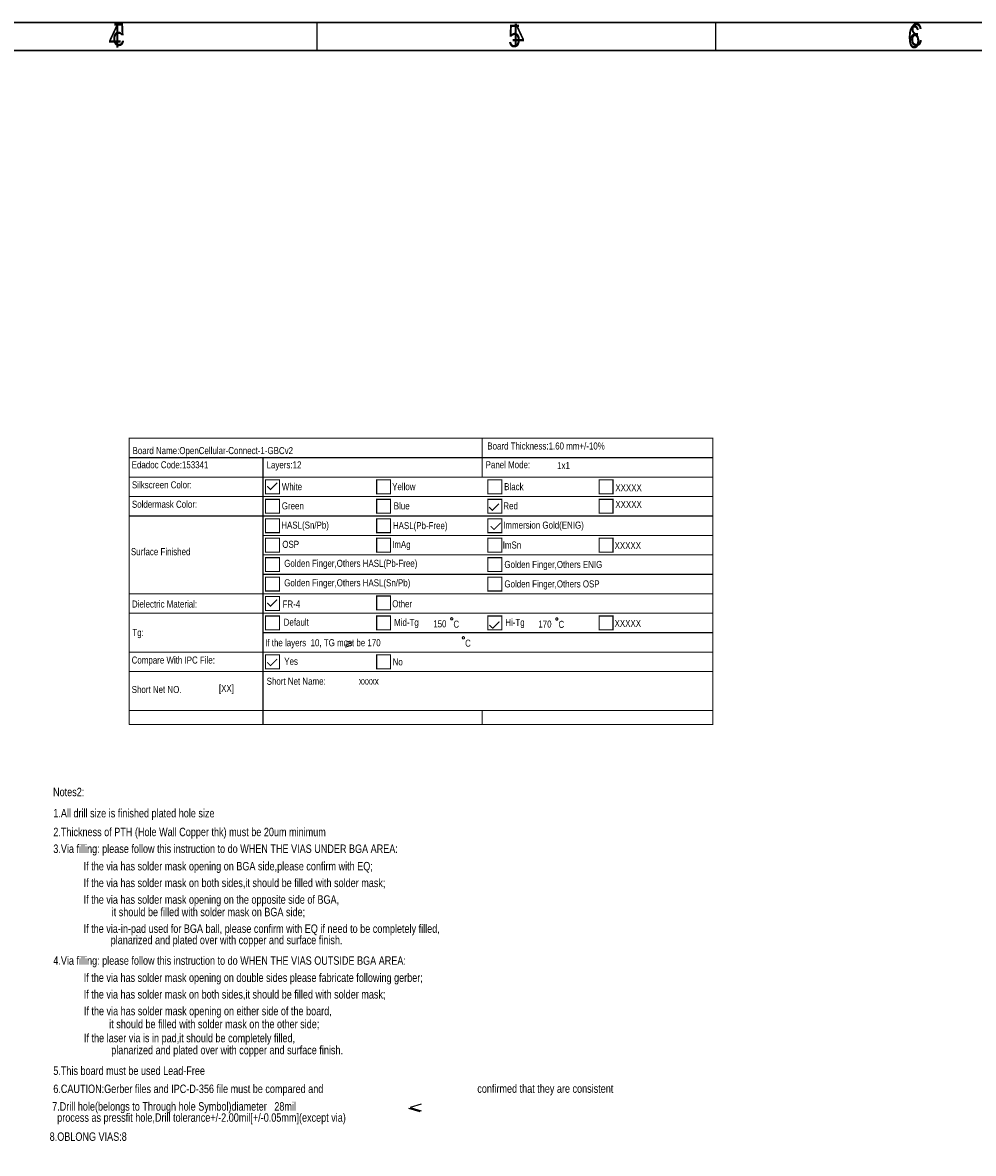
# Model space of a CAD drawing. Extents: x -53 to 531, y -106 to 304.
# Tile 65 of 66: x 186 to 357, y 100 to 304. Entities that reach past the tile are written whole.
import ezdxf

# ---------------------------------------------------------------- set-up
doc = ezdxf.new("R2010")
doc.units = 0
doc.layers.add('BOARD_GEOMETRY_DIMENSION', color=2, linetype='CONTINUOUS')
doc.layers.add('BOARD_GEOMETRY_SILKSCREEN_B', color=1, linetype='CONTINUOUS')

msp = doc.modelspace()

# ---------------------------------------------------------------- linework, layer by layer
at = {"layer": 'BOARD_GEOMETRY_DIMENSION'}
for points in [[(-52.793138, -106.154474), (531.20671, -106.154474), (531.20671, 303.845722), (-52.793138, 303.845722), (-52.793138, -106.154474)], [(239.206786, 303.845468), (239.206786, 298.845478)], [(310.956706, 298.845478), (310.956706, 303.845468)], [(526.20672, 298.845478), (-47.793148, 298.845478)], [(257.742182, 107.832652), (255.742186, 108.4326)], [(257.94208, 109.2327), (255.942084, 108.632498), (257.94208, 108.03255)]]:
    msp.add_lwpolyline(points, dxfattribs=at)
for points, const_width in [([(310.411622, 180.074316), (205.411578, 180.074316), (205.411578, 229.074218), (310.411622, 229.074218), (310.411622, 180.074316)], 0.199898), ([(268.911578, 229.074218), (268.911578, 225.574098)], 0.199898), ([(205.411578, 225.574098), (310.411622, 225.574098)], 0.199898), ([(229.5017, 225.574098), (229.5017, 222.074232)], 0.199898), ([(268.911578, 225.574098), (268.911578, 222.074232)], 0.199898), ([(205.411578, 222.074232), (310.411622, 222.074232)], 0.199898), ([(229.5017, 215.074246), (229.5017, 222.074232)], 0.199898), ([(229.951534, 219.074238), (232.451656, 219.074238), (232.451656, 221.574106), (229.951534, 221.574106), (229.951534, 219.074238)], 0.199898), ([(230.251508, 220.434154), (230.85171, 219.834206), (232.051606, 221.034102)], 0.199898), ([(249.951494, 219.074238), (252.451616, 219.074238), (252.451616, 221.574106), (249.951494, 221.574106), (249.951494, 219.074238)], 0.199898), ([(269.951708, 219.074238), (272.451576, 219.074238), (272.451576, 221.574106), (269.951708, 221.574106), (269.951708, 219.074238)], 0.199898), ([(289.951668, 219.074238), (292.451536, 219.074238), (292.451536, 221.574106), (289.951668, 221.574106), (289.951668, 219.074238)], 0.199898), ([(205.411578, 218.574112), (310.411622, 218.574112)], 0.199898), ([(229.951534, 215.574118), (232.451656, 215.574118), (232.451656, 218.07424), (229.951534, 218.07424), (229.951534, 215.574118)], 0.199898), ([(249.951494, 215.574118), (252.451616, 215.574118), (252.451616, 218.07424), (249.951494, 218.07424), (249.951494, 215.574118)], 0.199898), ([(269.951708, 215.574118), (272.451576, 215.574118), (272.451576, 218.07424), (269.951708, 218.07424), (269.951708, 215.574118)], 0.199898), ([(289.951668, 215.574118), (292.451536, 215.574118), (292.451536, 218.07424), (289.951668, 218.07424), (289.951668, 215.574118)], 0.199898), ([(270.154908, 216.681812), (270.75511, 216.081864), (271.955006, 217.28176)], 0.199898), ([(205.411578, 215.074246), (308.281578, 215.074246)], 0.199898), ([(205.411578, 215.074246), (310.411622, 215.074246)], 0.199898), ([(229.5017, 199.49414), (229.5017, 215.074246)], 0.199898), ([(229.951534, 212.074252), (232.451656, 212.074252), (232.451656, 214.57412), (229.951534, 214.57412), (229.951534, 212.074252)], 0.199898), ([(249.951494, 212.074252), (252.451616, 212.074252), (252.451616, 214.57412), (249.951494, 214.57412), (249.951494, 212.074252)], 0.199898), ([(269.951708, 212.074252), (272.451576, 212.074252), (272.451576, 214.57412), (269.951708, 214.57412), (269.951708, 212.074252)], 0.199898), ([(270.45158, 213.23427), (271.051528, 212.634322), (272.251678, 213.834218)], 0.199898), ([(229.5017, 211.574126), (310.411622, 211.574126)], 0.199898), ([(229.951534, 208.574132), (232.451656, 208.574132), (232.451656, 211.074254), (229.951534, 211.074254), (229.951534, 208.574132)], 0.199898), ([(249.951494, 208.574132), (252.451616, 208.574132), (252.451616, 211.074254), (249.951494, 211.074254), (249.951494, 208.574132)], 0.199898), ([(269.951708, 208.574132), (272.451576, 208.574132), (272.451576, 211.074254), (269.951708, 211.074254), (269.951708, 208.574132)], 0.199898), ([(289.951668, 208.574132), (292.451536, 208.574132), (292.451536, 211.074254), (289.951668, 211.074254), (289.951668, 208.574132)], 0.199898), ([(229.5017, 208.07426), (310.411622, 208.07426)], 0.199898), ([(229.951534, 205.074266), (232.451656, 205.074266), (232.451656, 207.574134), (229.951534, 207.574134), (229.951534, 205.074266)], 0.199898), ([(269.951708, 205.074266), (272.451576, 205.074266), (272.451576, 207.574134), (269.951708, 207.574134), (269.951708, 205.074266)], 0.199898), ([(229.5017, 204.57414), (310.411622, 204.57414)], 0.199898), ([(229.951534, 201.574146), (232.451656, 201.574146), (232.451656, 204.074268), (229.951534, 204.074268), (229.951534, 201.574146)], 0.199898), ([(269.951708, 201.574146), (272.451576, 201.574146), (272.451576, 204.074268), (269.951708, 204.074268), (269.951708, 201.574146)], 0.199898), ([(205.411578, 201.074274), (310.411622, 201.074274)], 0.199898), ([(229.5017, 201.074274), (229.5017, 197.574154)], 0.199898), ([(229.951534, 198.07428), (232.451656, 198.07428), (232.451656, 200.574148), (229.951534, 200.574148), (229.951534, 198.07428)], 0.199898), ([(230.251508, 199.434196), (230.85171, 198.834248), (232.051606, 200.034144)], 0.199898), ([(249.951494, 198.174102), (252.451616, 198.174102), (252.451616, 200.674224), (249.951494, 200.674224), (249.951494, 198.174102)], 0.199898), ([(205.411578, 197.574154), (310.411622, 197.574154)], 0.199898), ([(229.5017, 194.074288), (229.5017, 197.574154)], 0.199898), ([(229.951534, 194.57416), (232.451656, 194.57416), (232.451656, 197.074282), (229.951534, 197.074282), (229.951534, 194.57416)], 0.199898), ([(249.951494, 194.57416), (252.451616, 194.57416), (252.451616, 197.074282), (249.951494, 197.074282), (249.951494, 194.57416)], 0.199898), ([(269.951708, 194.57416), (272.451576, 194.57416), (272.451576, 197.074282), (269.951708, 197.074282), (269.951708, 194.57416)], 0.199898), ([(270.231108, 195.456302), (270.83131, 194.856354), (272.031206, 196.056504)], 0.199898), ([(289.951668, 194.57416), (292.451536, 194.57416), (292.451536, 197.074282), (289.951668, 197.074282), (289.951668, 194.57416)], 0.199898), ([(229.49154, 194.074288), (310.411622, 194.074288)], 0.199898), ([(229.5017, 194.074288), (229.5017, 190.574168)], 0.199898), ([(244.311678, 192.654174), (245.511574, 192.254124), (244.311678, 191.854074)], 0.1524), ([(244.311678, 191.454278), (245.511574, 191.854074)], 0.1524), ([(205.411578, 190.574168), (310.411622, 190.574168)], 0.199898), ([(229.5017, 190.574168), (229.5017, 187.074302)], 0.199898), ([(229.951534, 187.574174), (232.451656, 187.574174), (232.451656, 190.074296), (229.951534, 190.074296), (229.951534, 187.574174)], 0.199898), ([(230.251508, 188.734192), (230.85171, 188.134244), (232.051606, 189.33414)], 0.199898), ([(249.951494, 187.574174), (252.451616, 187.574174), (252.451616, 190.074296), (249.951494, 190.074296), (249.951494, 187.574174)], 0.199898), ([(205.411578, 187.074302), (310.411622, 187.074302)], 0.199898), ([(229.5017, 187.074302), (229.5017, 180.164232)], 0.199898), ([(310.411622, 180.074316), (310.411622, 177.534316), (205.411578, 177.534316)], 0.199898), ([(205.411578, 177.534316), (205.411578, 180.074316)], 0.199898), ([(229.5017, 180.074316), (229.5017, 177.534316)], 0.199898), ([(268.911578, 180.074316), (268.911578, 177.534316)], 0.199898)]:
    msp.add_lwpolyline(points, dxfattribs=dict(at, const_width=const_width))
at = {"layer": 'BOARD_GEOMETRY_DIMENSION', "const_width": 0.199898}
for points in [[(263.651492, 196.574156, 1.00022), (263.251696, 196.574156, 0.99978), (263.651492, 196.574156)], [(282.551632, 196.534278, 1.000245), (282.151582, 196.534024, 0.999755), (282.551632, 196.534278)], [(265.751564, 193.1543, 1.000135), (265.351514, 193.154046, 0.999865), (265.751564, 193.1543)]]:
    msp.add_lwpolyline(points, format="xyb", dxfattribs=at)
at = {"layer": 'BOARD_GEOMETRY_SILKSCREEN_B'}
for points in [[(531.206964, -106.154474), (-52.792884, -106.154474), (-52.792884, 303.845722), (531.206964, 303.845722), (531.206964, -106.154474)], [(239.206786, 303.845468), (239.206786, 298.845478)], [(310.95696, 298.845478), (310.95696, 303.845468)], [(-47.792894, 298.845478), (526.206974, 298.845478)]]:
    msp.add_lwpolyline(points, dxfattribs=at)

# ---------------------------------------------------------------- texts
at = {"layer": 'BOARD_GEOMETRY_DIMENSION'}
for s, height, width, p in [('4', 4.064, 0.75, (201.73188, 299.345604)), ('5', 4.064, 0.75, (273.598894, 299.428408)), ('6', 4.064, 0.75, (345.452192, 299.255688)), ('6', 4.064, 0.75, (345.452192, 299.255688)), ('Board Thickness:1.60 mm+/-10%', 1.27, 0.84, (269.846552, 227.030788)), ('Board Name:OpenCellular-Connect-1-GBCv2', 1.27, 0.84, (206.041498, 226.204272)), ('Edadoc Code:153341', 1.27, 0.84, (205.881478, 223.654112)), ('Layers:12', 1.27, 0.84, (230.146606, 223.630998)), ('Panel Mode:', 1.27, 0.84, (269.541498, 223.664272)), ('1x1', 1.27, 0.84, (282.401518, 223.514158)), ('Silkscreen Color:', 1.27, 0.84, (205.92161, 220.044264)), ('White', 1.27, 0.84, (232.881678, 219.714318)), ('Yellow', 1.27, 0.84, (252.731524, 219.714318)), ('Black', 1.27, 0.84, (272.881598, 219.714318)), ('XXXXX', 1.27, 0.84, (292.881558, 219.514166)), ('Soldermask Color:', 1.27, 0.84, (205.92161, 216.544144)), ('XXXXX', 1.27, 0.84, (292.881558, 216.514172)), ('Green', 1.27, 0.84, (232.881678, 216.254076)), ('Blue', 1.27, 0.84, (253.021592, 216.254076)), ('Red', 1.27, 0.84, (272.731484, 216.254076)), ('HASL(Sn/Pb)', 1.27, 0.84, (232.791508, 212.794088)), ('HASL(Pb-Free)', 1.27, 0.84, (252.861572, 212.704172)), ('Immersion Gold(ENIG)', 1.27, 0.84, (272.701512, 212.794088)), ('OSP', 1.27, 0.84, (232.971594, 209.3341)), ('ImAg', 1.27, 0.84, (252.721618, 209.314288)), ('ImSn', 1.27, 0.84, (272.621502, 209.214212)), ('XXXXX', 1.27, 0.84, (292.741604, 209.114136)), ('Surface Finished', 1.27, 0.84, (205.741524, 208.014316)), ('Golden Finger,Others HASL(Pb-Free)', 1.27, 0.84, (233.321606, 205.914244)), ('Golden Finger,Others ENIG', 1.27, 0.84, (272.921476, 205.714092)), ('Golden Finger,Others HASL(Sn/Pb)', 1.27, 0.84, (233.321606, 202.414124)), ('Golden Finger,Others OSP', 1.27, 0.84, (272.921476, 202.214226)), ('Dielectric Material:', 1.27, 0.84, (205.92161, 198.594218)), ('FR-4', 1.27, 0.84, (233.021632, 198.594218)), ('Other', 1.27, 0.84, (252.75159, 198.634096)), ('Default', 1.27, 0.84, (233.22153, 195.314316)), ('Mid-Tg', 1.27, 0.84, (253.081536, 195.29425)), ('150', 1.27, 0.84, (260.121654, 195.034154)), ('C', 1.27, 0.84, (263.751568, 194.97421)), ('Hi-Tg', 1.27, 0.84, (273.081496, 195.29425)), ('170', 1.27, 0.84, (279.02154, 194.994276)), ('C', 1.27, 0.84, (282.651708, 194.934078)), ('XXXXX', 1.27, 0.84, (292.741604, 195.114164)), ('Tg:', 1.27, 0.84, (206.00162, 193.46418)), ('If the layers  10, TG must be 170', 1.27, 0.84, (229.88651, 191.630808)), ('C', 1.27, 0.84, (265.85164, 191.5541)), ('Compare With IPC File:', 1.27, 0.84, (205.871572, 188.514228)), ('Yes', 1.27, 0.84, (233.321606, 188.284104)), ('No', 1.27, 0.84, (252.821694, 188.184282)), ('Short Net Name:', 1.27, 0.84, (230.161592, 184.694322)), ('xxxxx', 1.27, 0.84, (246.751602, 184.7342)), ('Short Net NO.', 1.27, 0.84, (205.881478, 183.214264)), ('[XX]', 1.27, 0.84, (221.571566, 183.414162)), ('Notes2:', 1.524, 0.8, (191.738758, 164.645848)), ('1.All drill size is finished plated hole size', 1.524, 0.8, (191.77889, 160.835848)), ('2.Thickness of PTH (Hole Wall Copper thk) must be 20um minimum', 1.524, 0.8, (191.77889, 157.45587)), ('3.Via filling: please follow this instruction to do WHEN THE VIAS UNDER BGA AREA:', 1.524, 0.8, (191.77889, 154.43581)), ('If the via has solder mask opening on BGA side,please confirm with EQ;', 1.524, 0.8, (197.238874, 151.295862)), ('If the via has solder mask on both sides,it should be filled with solder mask;', 1.524, 0.8, (197.238874, 148.295868)), ('If the via has solder mask opening on the opposite side of BGA,', 1.524, 0.8, (197.238874, 145.295874)), ('it should be filled with solder mask on BGA side;', 1.524, 0.8, (202.278742, 143.055848)), ('If the via-in-pad used for BGA ball, please confirm with EQ if need to be completely filled,', 1.524, 0.8, (197.228714, 140.055854)), ('planarized and plated over with copper and surface finish.', 1.524, 0.8, (202.09891, 138.015726)), ('4.Via filling: please follow this instruction to do WHEN THE VIAS OUTSIDE BGA AREA:', 1.524, 0.8, (191.77889, 134.315708)), ('If the via has solder mask opening on double sides please fabricate following gerber;', 1.524, 0.8, (197.24878, 131.235704)), ('If the via has solder mask on both sides,it should be filled with solder mask;', 1.524, 0.8, (197.24878, 128.23571)), ('If the via has solder mask opening on either side of the board,', 1.524, 0.8, (197.278752, 125.235716)), ('it should be filled with solder mask on the other side;', 1.524, 0.8, (201.838814, 122.895868)), ('If the laser via is in pad,it should be completely filled,', 1.524, 0.8, (197.298818, 120.37568)), ('planarized and plated over with copper and surface finish.', 1.524, 0.8, (202.198732, 118.215918)), ('5.This board must be used Lead-Free', 1.524, 0.8, (191.77889, 114.495834)), ('6.CAUTION:Gerber files and IPC-D-356 file must be compared and', 1.524, 0.8, (191.77889, 111.235744)), ('confirmed that they are consistent', 1.524, 0.8, (268.0462, 111.2774)), ('7.Drill hole(belongs to Through hole Symbol)diameter   28mil', 1.524, 0.8, (191.572134, 108.072682)), ('  process as pressfit hole,Drill tolerance+/-2.00mil[+/-0.05mm](except via)', 1.524, 0.8, (191.572134, 106.066082)), ('8.OBLONG VIAS:8', 1.524, 0.8, (191.128904, 102.635812))]:
    msp.add_text(s, height=height, dxfattribs=dict(at, width=width)).set_placement(p)
at = {"layer": 'BOARD_GEOMETRY_SILKSCREEN_B', "text_generation_flag": 2, "width": 0.75}
for s, p in [('5', (204.664564, 299.657008)), ('4', (276.531578, 299.574204)), ('3', (348.164404, 299.657008))]:
    msp.add_text(s, height=4.064, dxfattribs=at).set_placement(p)

doc.saveas('drawing.dxf')
